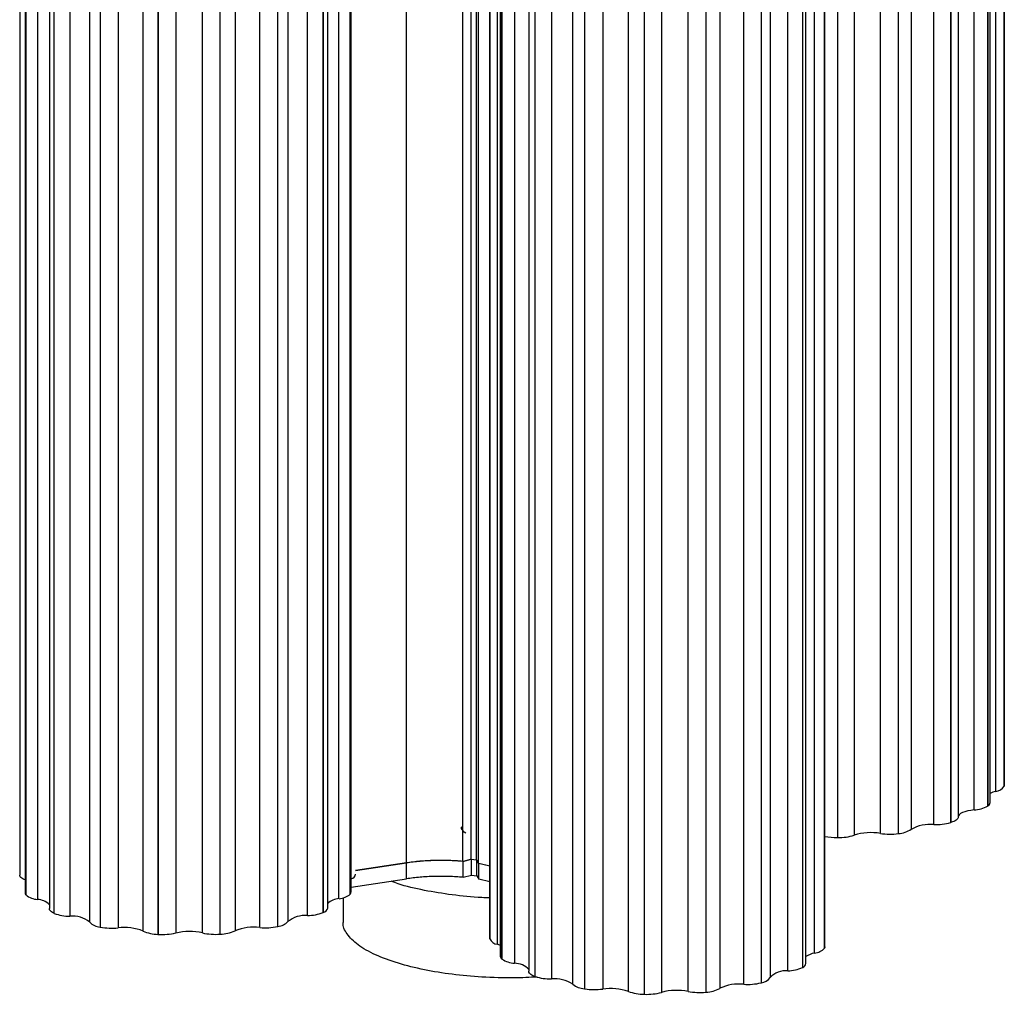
# Paper-space layout '_Dimétrica' of a CAD drawing. Header units: millimetres. Extents: x 4499 to 4674, y 1670 to 2994.
# Tile 1 of 3: x 4499 to 4674, y 1670 to 1844. Entities that reach past the tile are written whole.
import ezdxf

# ---------------------------------------------------------------- set-up
doc = ezdxf.new("R2010")
doc.units = ezdxf.units.MM

psp = doc.layouts.new('_Dimétrica')

# ---------------------------------------------------------------- linework, layer by layer
at = {"color": 7, "linetype": 'Continuous', "lineweight": 25}
for p, q in [((4674.05, 1707.45), (4674.05, 1995.94)), ((4674.05, 1995.92), (4674.05, 1707.42)), ((4674.07, 1707.56), (4674.07, 1996.06)), ((4672.54, 1706.49), (4672.54, 1994.99)), ((4671.11, 1992.38), (4671.11, 1703.88)), ((4671.14, 1703.9), (4671.14, 1992.4)), ((4671.54, 1704.48), (4671.54, 1992.98)), ((4668.68, 1703.19), (4668.68, 1991.69)), ((4661.52, 1700.58), (4661.52, 1989.08)), ((4664.53, 1989.43), (4664.53, 1700.93)), ((4664.58, 1700.95), (4664.58, 1989.45)), ((4665.85, 1990.42), (4665.85, 1701.92)), ((4647.35, 1987.21), (4647.35, 1698.71)), ((4652.01, 1699.01), (4652.01, 1987.51)), ((4655.2, 1987.48), (4655.2, 1698.98)), ((4655.26, 1698.98), (4655.26, 1987.48)), ((4657.5, 1988.24), (4657.5, 1699.74)), ((4644.37, 1986.77), (4644.37, 1698.28)), ((4644.44, 1698.28), (4644.44, 1986.78)), ((4498.85, 1980.11), (4498.85, 1691.61)), ((4567.67, 1693.76), (4567.67, 1981.31)), ((4577.71, 1694.03), (4577.71, 1981.12)), ((4579.2, 1694.4), (4579.2, 1980.95)), ((4580.14, 1694.29), (4580.14, 1980.9)), ((4580.52, 1693.68), (4580.52, 1980.88)), ((4499.81, 1976.96), (4499.81, 1688.46)), ((4499.97, 1976.59), (4499.97, 1688.09)), ((4499.99, 1688.07), (4499.99, 1976.57)), ((4557.68, 1976.72), (4557.68, 1688.22)), ((4557.69, 1688.25), (4557.69, 1976.74)), ((4557.84, 1688.6), (4557.84, 1977.1)), ((4502.03, 1975.75), (4502.03, 1687.25)), ((4555.67, 1687.4), (4555.67, 1975.9)), ((4504.13, 1974.12), (4504.13, 1685.62)), ((4504.95, 1973.31), (4504.95, 1684.81)), ((4504.99, 1684.79), (4504.99, 1973.29)), ((4552.83, 1973.42), (4552.83, 1684.92)), ((4552.87, 1684.94), (4552.87, 1973.44)), ((4553.66, 1685.73), (4553.66, 1974.23)), ((4507.78, 1972.78), (4507.78, 1684.28)), ((4511.32, 1683.22), (4511.32, 1971.72)), ((4546.59, 1971.82), (4546.59, 1683.32)), ((4550.07, 1684.39), (4550.07, 1972.89)), ((4513.15, 1970.85), (4513.15, 1682.35)), ((4513.21, 1682.34), (4513.21, 1970.84)), ((4516.37, 1970.7), (4516.37, 1682.2)), ((4520.81, 1681.64), (4520.81, 1970.14)), ((4523.46, 1969.55), (4523.46, 1681.05)), ((4523.53, 1681.05), (4523.53, 1969.55)), ((4526.63, 1969.79), (4526.63, 1681.29)), ((4531.38, 1681.31), (4531.38, 1969.8)), ((4534.49, 1969.58), (4534.49, 1681.08)), ((4534.55, 1681.08), (4534.55, 1969.58)), ((4537.17, 1970.18), (4537.17, 1681.68)), ((4541.59, 1682.27), (4541.59, 1970.77)), ((4544.74, 1970.93), (4544.74, 1682.43)), ((4544.79, 1682.44), (4544.79, 1970.94)), ((4582.54, 1968.78), (4582.54, 1680.28)), ((4582.54, 1680.26), (4582.54, 1968.76)), ((4583.83, 1967.79), (4583.83, 1679.29)), ((4640.3, 1677.7), (4640.3, 1966.2)), ((4642.06, 1967.08), (4642.06, 1678.58)), ((4642.08, 1678.61), (4642.08, 1967.11)), ((4642.14, 1678.84), (4642.14, 1967.34)), ((4584.36, 1965.66), (4584.36, 1677.16)), ((4584.64, 1965.17), (4584.64, 1676.67)), ((4584.66, 1676.65), (4584.66, 1965.15)), ((4586.92, 1964.4), (4586.92, 1675.9)), ((4638.77, 1675.86), (4638.77, 1964.36)), ((4589.45, 1962.97), (4589.45, 1674.47)), ((4635.55, 1674.54), (4635.55, 1963.04)), ((4638.15, 1963.65), (4638.15, 1675.15)), ((4638.19, 1675.17), (4638.19, 1963.67)), ((4590.51, 1962.06), (4590.51, 1673.56)), ((4590.56, 1673.55), (4590.56, 1962.05)), ((4593.47, 1961.62), (4593.47, 1673.12)), ((4597.29, 1672.18), (4597.29, 1960.68)), ((4627.69, 1672.16), (4627.69, 1960.66)), ((4630.79, 1960.91), (4630.79, 1672.41)), ((4630.84, 1672.43), (4630.84, 1960.93)), ((4632.38, 1961.86), (4632.38, 1673.36)), ((4599.36, 1959.87), (4599.36, 1671.37)), ((4599.41, 1671.36), (4599.41, 1959.86)), ((4602.6, 1959.81), (4602.6, 1671.31)), ((4607.18, 1670.89), (4607.18, 1959.39)), ((4613.06, 1959.23), (4613.06, 1670.73)), ((4617.79, 1670.89), (4617.79, 1959.39)), ((4620.95, 1959.25), (4620.95, 1670.75)), ((4621.01, 1670.76), (4621.01, 1959.26)), ((4623.46, 1959.94), (4623.46, 1671.44)), ((4609.98, 1958.89), (4609.98, 1670.39)), ((4610.05, 1670.39), (4610.05, 1958.89)), ((4674.07, 1707.56), (4674.05, 1707.45)), ((4674.05, 1707.42), (4674.05, 1707.45)), ((4671.11, 1703.88), (4671.14, 1703.9)), ((4664.53, 1700.93), (4664.58, 1700.95)), ((4644.37, 1698.28), (4644.44, 1698.28)), ((4655.2, 1698.98), (4655.26, 1698.98)), ((4577.71, 1694.03), (4579.2, 1694.4)), ((4579.24, 1694.4), (4577.75, 1694.03)), ((4579.2, 1694.4), (4580.14, 1694.29)), ((4579.24, 1691.57), (4579.24, 1694.4)), ((4558.63, 1692.4), (4567.67, 1693.76)), ((4567.71, 1693.76), (4558.63, 1692.39)), ((4567.71, 1690.93), (4567.71, 1693.76)), ((4577.75, 1691.2), (4577.75, 1694.03)), ((4580.14, 1694.29), (4580.52, 1693.68)), ((4580.18, 1691.45), (4580.18, 1694.22)), ((4582.54, 1693.21), (4580.52, 1693.68)), ((4582.54, 1693.21), (4580.56, 1693.68)), ((4580.56, 1690.85), (4580.56, 1693.68)), ((4557.84, 1689.44), (4567.71, 1690.93)), ((4577.75, 1691.2), (4579.24, 1691.57)), ((4579.24, 1691.57), (4580.18, 1691.45)), ((4580.18, 1691.45), (4580.56, 1690.85)), ((4582.54, 1690.39), (4580.56, 1690.85)), ((4499.97, 1688.09), (4499.99, 1688.07)), ((4556.43, 1687.57), (4556.43, 1683.29)), ((4557.68, 1688.22), (4557.69, 1688.25)), ((4504.95, 1684.81), (4504.99, 1684.79)), ((4552.83, 1684.92), (4552.87, 1684.94)), ((4513.15, 1682.35), (4513.21, 1682.34)), ((4544.74, 1682.43), (4544.79, 1682.44)), ((4523.46, 1681.05), (4523.53, 1681.05)), ((4534.49, 1681.08), (4534.55, 1681.08)), ((4582.54, 1680.28), (4582.54, 1680.26)), ((4642.06, 1678.58), (4642.08, 1678.61)), ((4584.64, 1676.67), (4584.66, 1676.65)), ((4638.15, 1675.15), (4638.19, 1675.17)), ((4590.51, 1673.56), (4590.56, 1673.55)), ((4630.79, 1672.41), (4630.84, 1672.43)), ((4599.36, 1671.37), (4599.41, 1671.36)), ((4609.98, 1670.39), (4610.05, 1670.39)), ((4620.95, 1670.75), (4621.01, 1670.76))]:
    psp.add_line(p, q, dxfattribs=at)
at = {"color": 7, "linetype": 'Continuous', "lineweight": 25, "flags": 128}
for points in [[(4668.68, 1703.19), (4668.09, 1703.11), (4667.55, 1703.01), (4667.06, 1702.87), (4666.64, 1702.71), (4666.3, 1702.53), (4666.06, 1702.34), (4665.91, 1702.13), (4665.85, 1701.92)], [(4665.85, 1701.92), (4665.83, 1701.78), (4665.77, 1701.65), (4665.66, 1701.52), (4665.52, 1701.39), (4665.33, 1701.27), (4665.11, 1701.15), (4664.86, 1701.05), (4664.58, 1700.95)], [(4499.81, 1690.75), (4499.63, 1690.82), (4499.41, 1690.94), (4499.22, 1691.06), (4499.07, 1691.18), (4498.95, 1691.31), (4498.88, 1691.45), (4498.85, 1691.59), (4498.85, 1691.61)], [(4504.95, 1684.81), (4504.72, 1684.92), (4504.53, 1685.04), (4504.37, 1685.17), (4504.25, 1685.3), (4504.17, 1685.43), (4504.13, 1685.57), (4504.13, 1685.62)], [(4584.36, 1679.09), (4584.27, 1679.13), (4583.83, 1679.29)], [(4642.14, 1678.84), (4642.13, 1678.74), (4642.08, 1678.61)], [(4590.51, 1673.56), (4590.25, 1673.67), (4590.02, 1673.78), (4589.83, 1673.9), (4589.67, 1674.03), (4589.56, 1674.16), (4589.48, 1674.29), (4589.45, 1674.43), (4589.45, 1674.47)]]:
    psp.add_lwpolyline(points, dxfattribs=at)
at = {"color": 7, "linetype": 'Continuous', "lineweight": 25}
for centre, radius, start, end in [((4672.35, 1708.49), 2.01, 275.4349, 327.9619), ((4673.43, 1702.68), 3.92, 103.2409, 118.9122), ((4668.39, 1708.82), 5.64, 272.9504, 298.7957), ((4670.78, 1704.58), 0.763, 297.6779, 353.0447), ((4654.94, 1703.65), 4.67, 273.8643, 303.2264), ((4660.86, 1693.74), 6.87, 84.4888, 119.2534), ((4661.9, 1710.41), 9.83, 267.7986, 285.5097), ((4644.27, 1708.69), 10.42, 258.1544, 270.5373), ((4644.59, 1707.29), 9.02, 269.0529, 287.8358), ((4650.33, 1688.91), 10.24, 80.5472, 106.9085), ((4653.73, 1710.35), 11.47, 261.3888, 277.3527), ((4557.58, 1692.01), 1.09, 283.7543, 346.3022), ((4500.37, 1688.48), 0.566, 182.1565, 224.3215), ((4502.33, 1690.98), 3.74, 231.166, 265.3485), ((4555.88, 1684.08), 3.33, 93.5096, 131.8342), ((4555.38, 1690.96), 3.58, 274.7774, 310.0477), ((4557.29, 1688.61), 0.549, 317.6874, 358.2921), ((4501.86, 1683.92), 3.34, 47.2653, 87.1012), ((4552.59, 1686.01), 1.11, 284.941, 345.6368), ((4507.83, 1692.33), 8.06, 249.4233, 269.6952), ((4508.23, 1679.34), 4.96, 51.5169, 95.2017), ((4549.63, 1679.63), 4.78, 84.7467, 129.5889), ((4550, 1692.26), 7.86, 270.5373, 291.1446), ((4513.42, 1685.29), 2.95, 224.5513, 264.8179), ((4515.29, 1693.35), 11.2, 259.2911, 275.5089), ((4517.5, 1673.28), 8.99, 68.3921, 97.2464), ((4540.5, 1673.5), 8.83, 82.936, 112.1369), ((4542.6, 1693.35), 11.13, 264.7762, 281.0645), ((4544.54, 1685.23), 2.8, 275.2559, 316.9506), ((4523.64, 1688.12), 7.08, 246.4196, 268.5578), ((4524.24, 1691.68), 10.66, 266.1608, 282.9331), ((4529.03, 1670.78), 10.78, 77.4354, 102.879), ((4533.72, 1691.82), 10.77, 257.4534, 274.1109), ((4534.35, 1687.95), 6.88, 271.6615, 294.2343), ((4583.98, 1680.83), 1.55, 201.6585, 264.7167), ((4640.05, 1680.41), 2.72, 275.2951, 317.9012), ((4585.02, 1677.21), 0.658, 184.3335, 235.1961), ((4640.9, 1674), 3.75, 99.1821, 124.5549), ((4587.24, 1680.64), 4.75, 237.1478, 266.2019), ((4586.95, 1672.52), 3.38, 42.3532, 90.3622), ((4635.34, 1681.29), 6.75, 271.794, 294.6436), ((4637.89, 1676.01), 0.89, 289.5739, 350.468), ((4593.31, 1682.2), 9.08, 252.3547, 271.0427), ((4630.64, 1674.5), 2.08, 275.439, 326.7395), ((4635.16, 1670.74), 3.82, 84.09, 136.6953), ((4594.02, 1667.14), 6, 56.9989, 95.2049), ((4599.66, 1675.2), 3.85, 231.8835, 265.4297), ((4626.85, 1664.31), 7.9, 83.835, 115.3963), ((4628.37, 1682.73), 10.59, 266.3256, 283.1728), ((4601.17, 1682.68), 11.46, 261.1908, 277.1659), ((4604.02, 1661.66), 9.75, 71.1176, 98.383), ((4610, 1678.56), 8.17, 249.763, 269.8385), ((4610.45, 1680.3), 9.93, 267.6417, 285.2424), ((4615.78, 1660.44), 10.64, 79.0839, 104.7716), ((4619.84, 1681.94), 11.24, 259.5056, 275.6844), ((4620.73, 1676.51), 5.76, 272.8304, 298.3058)]:
    psp.add_arc(centre, radius, start, end, dxfattribs=at)
for points, knots in [([(4578.23, 1699.03), (4577.88, 1699.32), (4577.4, 1699.72), (4577.51, 1700.15), (4577.54, 1700.27)], [0, 0, 0, 0, 0.717586, 1, 1, 1, 1]), ([(4577.71, 1694.03), (4576.9, 1694.11), (4576.06, 1694.16), (4574.35, 1694.21), (4573.48, 1694.21), (4571.76, 1694.16), (4570.9, 1694.12), (4569.24, 1693.97), (4568.43, 1693.88), (4567.67, 1693.76)], [0, 0, 0, 0, 0.25, 0.25, 0.5, 0.5, 0.75, 0.75, 1, 1, 1, 1]), ([(4577.75, 1694.03), (4576.94, 1694.1), (4576.1, 1694.15), (4574.39, 1694.2), (4573.52, 1694.21), (4571.8, 1694.16), (4570.94, 1694.11), (4569.28, 1693.97), (4568.47, 1693.87), (4567.71, 1693.76)], [0, 0, 0, 0, 0.25, 0.25, 0.5, 0.5, 0.75, 0.75, 1, 1, 1, 1]), ([(4577.75, 1691.2), (4576.94, 1691.27), (4576.1, 1691.32), (4574.39, 1691.38), (4573.52, 1691.38), (4571.8, 1691.33), (4570.94, 1691.28), (4569.28, 1691.14), (4568.47, 1691.04), (4567.71, 1690.93)], [0, 0, 0, 0, 0.25, 0.25, 0.5, 0.5, 0.75, 0.75, 1, 1, 1, 1]), ([(4582.54, 1687.55), (4582.06, 1687.56), (4579.75, 1687.61), (4575.76, 1688.04), (4570.74, 1688.85), (4567.05, 1689.7), (4565.37, 1690.35), (4564.96, 1690.51)], [0, 0, 0, 0, 0.071353, 0.3437, 0.616046, 0.904706, 1, 1, 1, 1]), ([(4590.94, 1673.45), (4589.6, 1673.38), (4586.33, 1673.22), (4581.18, 1673.39), (4575.76, 1673.88), (4570.71, 1674.71), (4566.04, 1675.87), (4562.01, 1677.37), (4558.87, 1679.15), (4557.02, 1681.1), (4556.27, 1682.52), (4556.46, 1683.24), (4556.47, 1683.29)], [0, 0, 0, 0, 0.078944, 0.191575, 0.29784, 0.404106, 0.516737, 0.63405, 0.753853, 0.873655, 0.990969, 1, 1, 1, 1])]:
    psp.add_open_spline(points, degree=3, knots=knots, dxfattribs=at)

doc.saveas('drawing.dxf')
